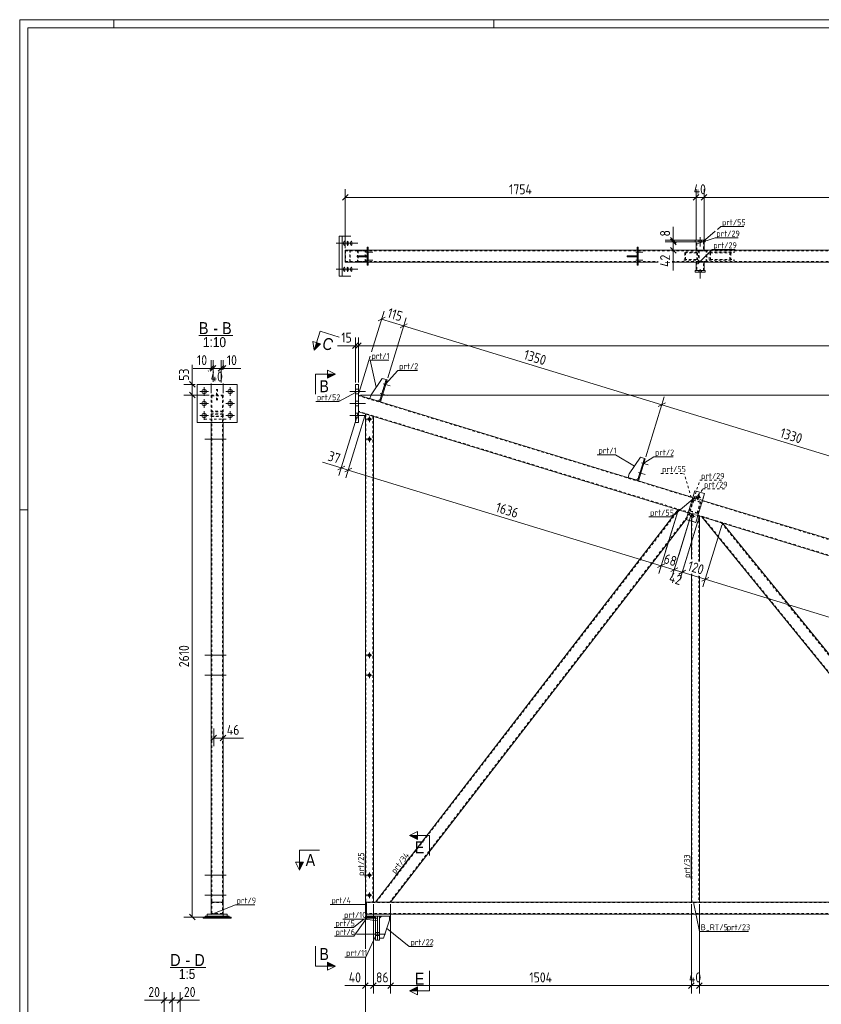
# Model space of a CAD drawing. Header units: millimetres. Extents: x 1 to 1188, y 1 to 840.
# Tile 2 of 6: x 1 to 402, y 348 to 840. Entities that reach past the tile are written whole.
import ezdxf

# ---------------------------------------------------------------- set-up
doc = ezdxf.new("R2010")
doc.units = ezdxf.units.MM
doc.header["$LTSCALE"] = 0.6
doc.linetypes.add('XKITLINE00', pattern=[0])
doc.linetypes.add('XKITLINE02', pattern=[4, 2, -2])
for name, color, linetype, lineweight in [('Bolt', 7, 'Continuous', 0), ('DrawingSheet', 5, 'Continuous', 0), ('OtherObjectType', 1, 'Continuous', 0), ('Part', 2, 'Continuous', 0), ('PartMark', 3, 'Continuous', 0), ('Section', 6, 'Continuous', 0), ('Z-DIMENSIONS', 1, 'Continuous', 0)]:
    doc.layers.add(name, color=color, linetype=linetype, lineweight=lineweight)
doc.styles.add('ARIAL', font='ARIAL.TTF')
doc.styles.add('ISOCPEUR', font='ISOCPEUR.TTF')

msp = doc.modelspace()

# ---------------------------------------------------------------- hatches: boundary and pattern name
at = {"layer": 'Section'}
for points in [[(151.39, 677.94), (148.31, 674.7), (149.48, 678.52)], [(154.84, 662.74), (158.84, 662.74), (154.84, 660.74)], [(199.84, 430.11), (195.84, 432.11), (199.84, 432.11)], [(142.97, 418.81), (140.97, 414.81), (140.97, 418.81)], [(154.84, 368.83), (158.84, 366.83), (154.84, 366.83)], [(199.84, 354.45), (195.84, 354.45), (199.84, 356.45)]]:
    msp.add_hatch(color=6, dxfattribs=at).paths.add_polyline_path(points, flags=17)

# ---------------------------------------------------------------- linework, layer by layer
at = {"layer": 'Bolt', "color": 4, "linetype": 'XKITLINE00', "lineweight": 0}
for p, q in [((163.02, 728.96), (162.95, 728.59)), ((163.26, 729.32), (163.02, 728.96)), ((163.32, 729.3), (163.26, 729.32)), ((163.5, 728.96), (163.32, 729.3)), ((163.56, 728.59), (163.5, 728.96)), ((164.77, 728.96), (164.71, 728.59)), ((165.01, 729.32), (164.77, 728.96)), ((165.07, 729.3), (165.01, 729.32)), ((165.25, 728.96), (165.07, 729.3)), ((165.31, 728.59), (165.25, 728.96)), ((166.53, 728.96), (166.46, 728.59)), ((166.77, 729.32), (166.53, 728.96)), ((166.83, 729.3), (166.77, 729.32)), ((167, 728.96), (166.83, 729.3)), ((167.07, 728.59), (167, 728.96)), ((340.51, 729.72), (340.51, 728.92)), ((340.51, 729.72), (340.51, 728.92)), ((341.21, 731.27), (341.21, 726.52)), ((341.21, 731.27), (341.21, 726.52)), ((341.91, 729.72), (341.91, 728.92)), ((341.91, 729.72), (341.91, 728.92)), ((159.19, 728.22), (166.6, 728.22)), ((160.95, 728.22), (168.36, 728.22)), ((162.7, 728.22), (170.11, 728.22)), ((162.95, 728.59), (162.94, 728.22)), ((162.94, 728.22), (162.95, 727.85)), ((162.95, 727.85), (163.02, 727.48)), ((163.02, 727.48), (163.19, 727.14)), ((163.19, 727.14), (163.26, 727.12)), ((163.26, 727.12), (163.5, 727.48)), ((163.5, 727.48), (163.56, 727.85)), ((163.58, 728.22), (163.56, 728.59)), ((163.56, 727.85), (163.58, 728.22)), ((164.71, 728.59), (164.69, 728.22)), ((164.69, 728.22), (164.71, 727.85)), ((164.71, 727.85), (164.77, 727.48)), ((164.77, 727.48), (164.95, 727.14)), ((164.95, 727.14), (165.01, 727.12)), ((165.01, 727.12), (165.25, 727.48)), ((165.25, 727.48), (165.31, 727.85)), ((165.33, 728.22), (165.31, 728.59)), ((165.31, 727.85), (165.33, 728.22)), ((166.46, 728.59), (166.44, 728.22)), ((166.44, 728.22), (166.46, 727.85)), ((166.46, 727.85), (166.53, 727.48)), ((166.53, 727.48), (166.7, 727.14)), ((166.7, 727.14), (166.77, 727.12)), ((166.77, 727.12), (167, 727.48)), ((167, 727.48), (167.07, 727.85)), ((167.09, 728.22), (167.07, 728.59)), ((167.07, 727.85), (167.09, 728.22)), ((174.04, 723.72), (177.59, 723.72)), ((174.04, 723.72), (177.59, 723.72)), ((174.79, 724.42), (175.29, 724.42)), ((174.79, 724.42), (175.29, 724.42)), ((309.04, 723.72), (312.59, 723.72)), ((309.04, 723.72), (312.59, 723.72)), ((309.79, 724.42), (310.29, 724.42)), ((309.79, 724.42), (310.29, 724.42)), ((174.04, 719.72), (177.59, 719.72)), ((174.04, 719.72), (177.59, 719.72)), ((174.79, 723.02), (175.29, 723.02)), ((174.79, 723.02), (175.29, 723.02)), ((174.79, 720.42), (175.29, 720.42)), ((174.79, 720.42), (175.29, 720.42)), ((174.79, 719.02), (175.29, 719.02)), ((174.79, 719.02), (175.29, 719.02)), ((309.04, 719.72), (312.59, 719.72)), ((309.04, 719.72), (312.59, 719.72)), ((309.79, 723.02), (310.29, 723.02)), ((309.79, 723.02), (310.29, 723.02)), ((309.79, 720.42), (310.29, 720.42)), ((309.79, 720.42), (310.29, 720.42)), ((309.79, 719.02), (310.29, 719.02)), ((309.79, 719.02), (310.29, 719.02)), ((159.19, 715.22), (166.6, 715.22)), ((160.95, 715.22), (168.36, 715.22)), ((162.7, 715.22), (170.11, 715.22)), ((162.95, 715.59), (162.94, 715.22)), ((162.94, 715.22), (162.95, 714.85)), ((163.02, 715.96), (162.95, 715.59)), ((162.95, 714.85), (163.02, 714.48)), ((163.26, 716.32), (163.02, 715.96)), ((163.02, 714.48), (163.19, 714.14)), ((163.19, 714.14), (163.26, 714.12)), ((163.32, 716.3), (163.26, 716.32)), ((163.26, 714.12), (163.5, 714.48)), ((163.5, 715.96), (163.32, 716.3)), ((163.56, 715.59), (163.5, 715.96)), ((163.5, 714.48), (163.56, 714.85)), ((163.58, 715.22), (163.56, 715.59)), ((163.56, 714.85), (163.58, 715.22)), ((164.71, 715.59), (164.69, 715.22)), ((164.69, 715.22), (164.71, 714.85)), ((164.77, 715.96), (164.71, 715.59)), ((164.71, 714.85), (164.77, 714.48)), ((165.01, 716.32), (164.77, 715.96)), ((164.77, 714.48), (164.95, 714.14)), ((164.95, 714.14), (165.01, 714.12)), ((165.07, 716.3), (165.01, 716.32)), ((165.01, 714.12), (165.25, 714.48)), ((165.25, 715.96), (165.07, 716.3)), ((165.31, 715.59), (165.25, 715.96)), ((165.25, 714.48), (165.31, 714.85)), ((165.33, 715.22), (165.31, 715.59)), ((165.31, 714.85), (165.33, 715.22)), ((166.46, 715.59), (166.44, 715.22)), ((166.44, 715.22), (166.46, 714.85)), ((166.53, 715.96), (166.46, 715.59)), ((166.46, 714.85), (166.53, 714.48)), ((166.77, 716.32), (166.53, 715.96)), ((166.53, 714.48), (166.7, 714.14)), ((166.7, 714.14), (166.77, 714.12)), ((166.83, 716.3), (166.77, 716.32)), ((166.77, 714.12), (167, 714.48)), ((167, 715.96), (166.83, 716.3)), ((167.07, 715.59), (167, 715.96)), ((167, 714.48), (167.07, 714.85)), ((167.09, 715.22), (167.07, 715.59)), ((167.07, 714.85), (167.09, 715.22)), ((340.51, 714.52), (340.51, 713.72)), ((340.51, 714.52), (340.51, 713.72)), ((341.21, 715.27), (341.21, 710.52)), ((341.21, 715.27), (341.21, 710.52)), ((341.91, 714.52), (341.91, 713.72)), ((341.91, 714.52), (341.91, 713.72)), ((93.2, 651.89), (93.2, 656.29)), ((106.2, 651.89), (106.2, 656.29)), ((168.84, 655.19), (170.34, 655.19)), ((168.84, 655.19), (170.34, 655.19)), ((182.78, 657.88), (186.17, 656.85)), ((182.78, 657.88), (186.17, 656.85)), ((183.29, 656.99), (183.77, 656.85)), ((183.29, 656.99), (183.77, 656.85)), ((183.7, 658.33), (184.18, 658.19)), ((183.7, 658.33), (184.18, 658.19)), ((95.4, 654.09), (91, 654.09)), ((93.2, 645.89), (93.2, 650.29)), ((108.4, 654.09), (104, 654.09)), ((106.2, 645.89), (106.2, 650.29)), ((166.09, 654.09), (173.84, 654.09)), ((166.09, 654.09), (173.84, 654.09)), ((168.84, 652.99), (170.34, 652.99)), ((168.84, 652.99), (170.34, 652.99)), ((181.31, 653.1), (184.71, 652.06)), ((181.31, 653.1), (184.71, 652.06)), ((181.83, 652.21), (182.31, 652.07)), ((181.83, 652.21), (182.31, 652.07)), ((182.24, 653.55), (182.71, 653.41)), ((182.24, 653.55), (182.71, 653.41)), ((95.4, 648.09), (91, 648.09)), ((108.4, 648.09), (104, 648.09)), ((166.09, 648.09), (173.84, 648.09)), ((166.09, 648.09), (173.84, 648.09)), ((168.84, 649.19), (170.34, 649.19)), ((168.84, 649.19), (170.34, 649.19)), ((168.84, 646.99), (170.34, 646.99)), ((168.84, 646.99), (170.34, 646.99)), ((95.4, 642.09), (91, 642.09)), ((93.2, 639.89), (93.2, 644.29)), ((108.4, 642.09), (104, 642.09)), ((106.2, 639.89), (106.2, 644.29)), ((166.09, 642.09), (173.84, 642.09)), ((166.09, 642.09), (173.84, 642.09)), ((168.84, 643.19), (170.34, 643.19)), ((168.84, 643.19), (170.34, 643.19)), ((168.84, 640.99), (170.34, 640.99)), ((168.84, 640.99), (170.34, 640.99)), ((174.44, 640.23), (177.24, 640.23)), ((175.84, 638.83), (175.84, 641.63)), ((104.25, 630.23), (93.5, 630.23)), ((97, 630.93), (96.7, 630.93)), ((102.7, 630.93), (102.4, 630.93)), ((174.44, 630.23), (177.24, 630.23)), ((175.84, 628.83), (175.84, 631.63)), ((97, 629.53), (96.7, 629.53)), ((102.7, 629.53), (102.4, 629.53)), ((311.88, 618.41), (315.27, 617.38)), ((311.88, 618.41), (315.27, 617.38)), ((312.39, 617.53), (312.87, 617.38)), ((312.39, 617.53), (312.87, 617.38)), ((312.8, 618.86), (313.28, 618.72)), ((312.8, 618.86), (313.28, 618.72)), ((310.42, 613.63), (313.81, 612.59)), ((310.42, 613.63), (313.81, 612.59)), ((310.93, 612.74), (311.41, 612.6)), ((310.93, 612.74), (311.41, 612.6)), ((311.34, 614.08), (311.82, 613.94)), ((311.34, 614.08), (311.82, 613.94)), ((338.97, 601.77), (339.86, 601.5)), ((338.97, 601.77), (341.64, 600.95)), ((339.9, 600.02), (340.71, 602.7)), ((339.9, 600.02), (340.17, 600.91)), ((340.71, 602.7), (340.44, 601.81)), ((341.64, 600.95), (340.75, 601.22)), ((336.04, 592.21), (336.93, 591.93)), ((336.04, 592.21), (338.72, 591.39)), ((336.97, 590.46), (337.79, 593.14)), ((336.97, 590.46), (337.24, 591.35)), ((337.79, 593.14), (337.52, 592.24)), ((338.72, 591.39), (337.83, 591.66)), ((104.25, 522.23), (93.5, 522.23)), ((97, 522.93), (96.7, 522.93)), ((102.7, 522.93), (102.4, 522.93)), ((174.44, 522.23), (177.24, 522.23)), ((175.84, 520.83), (175.84, 523.63)), ((97, 521.53), (96.7, 521.53)), ((102.7, 521.53), (102.4, 521.53)), ((104.25, 512.23), (93.5, 512.23)), ((97, 512.93), (96.7, 512.93)), ((102.7, 512.93), (102.4, 512.93)), ((174.44, 512.23), (177.24, 512.23)), ((175.84, 510.83), (175.84, 513.63)), ((97, 511.53), (96.7, 511.53)), ((102.7, 511.53), (102.4, 511.53)), ((175.84, 410.83), (175.84, 413.63)), ((104.25, 412.23), (93.5, 412.23)), ((97, 412.93), (96.7, 412.93)), ((97, 411.53), (96.7, 411.53)), ((102.7, 412.93), (102.4, 412.93)), ((102.7, 411.53), (102.4, 411.53)), ((174.44, 412.23), (177.24, 412.23)), ((104.25, 402.23), (93.5, 402.23)), ((97, 402.93), (96.7, 402.93)), ((97, 401.53), (96.7, 401.53)), ((102.7, 402.93), (102.4, 402.93)), ((102.7, 401.53), (102.4, 401.53)), ((174.44, 402.23), (177.24, 402.23)), ((175.84, 400.83), (175.84, 403.63)), ((169.34, 382.81), (183.84, 382.81)), ((169.34, 382.81), (183.84, 382.81)), ((178.84, 383.61), (179.84, 383.61)), ((178.84, 383.61), (179.84, 383.61)), ((178.84, 382.01), (179.84, 382.01)), ((178.84, 382.01), (179.84, 382.01)), ((179.84, 383.61), (180.84, 383.61)), ((179.84, 383.61), (180.84, 383.61)), ((179.84, 382.01), (180.84, 382.01)), ((179.84, 382.01), (180.84, 382.01))]:
    msp.add_line(p, q, dxfattribs=at)
at = {"layer": 'Bolt', "color": 4, "linetype": 'XKITLINE02', "lineweight": 0}
for p, q in [((104.25, 640.23), (93.5, 640.23)), ((97, 640.93), (96.7, 640.93)), ((102.7, 640.93), (102.4, 640.93)), ((97, 639.53), (96.7, 639.53)), ((102.7, 639.53), (102.4, 639.53))]:
    msp.add_line(p, q, dxfattribs=at)
at = {"layer": 'Bolt', "color": 4, "linetype": 'XKITLINE00', "lineweight": 0}
for centre, radius in [((93.2, 654.09), 1.1), ((106.2, 654.09), 1.1), ((93.2, 648.09), 1.1), ((106.2, 648.09), 1.1), ((93.2, 642.09), 1.1), ((106.2, 642.09), 1.1), ((175.84, 640.23), 0.7), ((175.84, 630.23), 0.7), ((340.3, 601.36), 0.7), ((337.38, 591.8), 0.7), ((175.84, 522.23), 0.7), ((175.84, 512.23), 0.7), ((175.84, 412.23), 0.7), ((175.84, 402.23), 0.7)]:
    msp.add_circle(centre, radius, dxfattribs=at)
at = {"layer": 'DrawingSheet', "color": 2, "linetype": 'XKITLINE00', "lineweight": 0}
for p, q in [((1188, 840), (1, 840)), ((1, 840), (1, 1)), ((48, 836), (48, 840)), ((238, 836), (238, 840)), ((5, 595), (1, 595))]:
    msp.add_line(p, q, dxfattribs=at)
at = {"layer": 'DrawingSheet', "color": 3, "linetype": 'XKITLINE00', "lineweight": 0}
for p, q in [((1184, 836), (5, 836)), ((5, 836), (5, 5))]:
    msp.add_line(p, q, dxfattribs=at)
at = {"layer": 'OtherObjectType', "color": 6, "linetype": 'XKITLINE00', "lineweight": 0}
for p, q in [((90.63, 682.02), (107.57, 682.02)), ((76.29, 366.07), (94.11, 366.07))]:
    msp.add_line(p, q, dxfattribs=at)
at = {"layer": 'Part', "color": 2, "linetype": 'XKITLINE00', "lineweight": 0}
for p, q in [((160.8, 711.72), (160.8, 731.72)), ((160.8, 731.72), (166.63, 731.72)), ((162.23, 711.72), (162.23, 731.72)), ((338.71, 729.72), (338.71, 728.92)), ((343.71, 729.72), (338.71, 729.72)), ((338.71, 728.92), (343.71, 728.92)), ((339.21, 728.92), (339.21, 724.72)), ((343.21, 728.92), (343.21, 724.72)), ((343.71, 728.92), (343.71, 729.72)), ((163.79, 724.72), (174.79, 724.72)), ((163.79, 718.72), (163.79, 724.72)), ((175.29, 726.22), (174.79, 726.22)), ((174.79, 726.22), (174.79, 717.22)), ((175.29, 717.22), (175.29, 726.22)), ((175.29, 724.72), (309.79, 724.72)), ((310.29, 726.22), (309.79, 726.22)), ((309.79, 726.22), (309.79, 717.22)), ((310.29, 717.22), (310.29, 726.22)), ((310.29, 724.72), (442.79, 724.72)), ((169.79, 721.97), (169.79, 721.97)), ((169.79, 721.97), (174.79, 721.97)), ((169.79, 721.47), (169.79, 721.97)), ((169.79, 721.47), (169.79, 721.47)), ((169.79, 721.47), (174.79, 721.47)), ((172.79, 721.47), (172.79, 721.97)), ((174.79, 721.97), (174.79, 721.47)), ((304.79, 721.97), (304.79, 721.97)), ((304.79, 721.97), (309.79, 721.97)), ((304.79, 721.47), (304.79, 721.97)), ((304.79, 721.47), (304.79, 721.47)), ((304.79, 721.47), (309.79, 721.47)), ((307.79, 721.47), (307.79, 721.97)), ((309.79, 721.97), (309.79, 721.47)), ((163.79, 718.72), (174.79, 718.72)), ((174.79, 717.22), (175.29, 717.22)), ((175.29, 718.72), (309.79, 718.72)), ((309.79, 717.22), (310.29, 717.22)), ((310.29, 718.72), (320.21, 718.72)), ((327.21, 718.72), (442.79, 718.72)), ((338.71, 714.52), (338.71, 713.72)), ((343.71, 714.52), (338.71, 714.52)), ((339.21, 718.72), (339.21, 714.52)), ((343.21, 718.72), (343.21, 714.52)), ((343.71, 713.72), (343.71, 714.52)), ((166.63, 711.72), (160.8, 711.72)), ((338.71, 713.72), (343.71, 713.72)), ((176.67, 652.44), (182.31, 660.65)), ((184.23, 660.07), (180.87, 649.07)), ((184.71, 659.92), (181.34, 648.92)), ((182.31, 660.65), (184.23, 660.07)), ((184.71, 659.92), (184.23, 660.07)), ((89.7, 638.59), (89.7, 657.59)), ((89.7, 657.59), (109.7, 657.59)), ((109.7, 657.59), (109.7, 638.59)), ((170.34, 657.59), (168.84, 657.59)), ((168.84, 657.59), (168.84, 638.59)), ((170.34, 638.59), (170.34, 657.59)), ((337.62, 601.13), (170.34, 652.28)), ((176.08, 650.53), (176.67, 652.44)), ((179.91, 649.36), (176.08, 650.53)), ((181.16, 650.02), (179.91, 649.36)), ((181.34, 648.92), (180.87, 649.07)), ((335.28, 593.48), (170.34, 643.91)), ((173.84, 642.84), (177.84, 641.62)), ((173.84, 642.84), (173.84, 398.81)), ((177.84, 641.62), (177.84, 398.81)), ((109.7, 638.59), (89.7, 638.59)), ((96.7, 398.81), (96.7, 638.59)), ((102.7, 638.59), (102.7, 398.81)), ((168.84, 638.59), (170.34, 638.59)), ((305.77, 612.97), (311.42, 621.18)), ((313.33, 620.6), (309.97, 609.6)), ((313.81, 620.45), (310.44, 609.45)), ((311.42, 621.18), (313.33, 620.6)), ((313.81, 620.45), (313.33, 620.6)), ((305.77, 612.97), (305.18, 611.06)), ((309.01, 609.89), (305.18, 611.06)), ((310.26, 610.55), (309.01, 609.89)), ((310.44, 609.45), (309.97, 609.6)), ((334.26, 590.14), (338.65, 604.48)), ((338.65, 604.48), (343.43, 603.02)), ((343.43, 603.02), (339.04, 588.67)), ((677.62, 497.19), (342.4, 599.67)), ((178.87, 398.81), (330.3, 595.01)), ((340.84, 591.78), (340.06, 592.02)), ((675.28, 489.54), (340.06, 592.02)), ((340.84, 569.06), (340.84, 591.78)), ((498.54, 398.81), (342.05, 591.42)), ((334.35, 590.44), (186.45, 398.81)), ((339.04, 588.67), (334.26, 590.14)), ((336.84, 589.35), (336.84, 570.29)), ((506.27, 398.81), (352.33, 588.27)), ((336.84, 562.97), (336.84, 398.81)), ((340.84, 398.81), (340.84, 561.74)), ((96.7, 398.81), (102.7, 398.81)), ((96.7, 392.81), (96.7, 398.81)), ((96.7, 398.81), (102.7, 398.81)), ((102.7, 398.81), (102.7, 392.81)), ((177.84, 398.81), (173.84, 398.81)), ((173.84, 398.81), (174.34, 398.81)), ((173.84, 398.81), (173.84, 392.81)), ((972.03, 398.81), (174.34, 398.81)), ((174.34, 398.81), (174.34, 392.81)), ((174.34, 398.81), (174.34, 392.81)), ((336.84, 398.81), (340.84, 398.81)), ((106.7, 391.31), (92.7, 391.31)), ((92.7, 391.31), (92.7, 390.81)), ((92.7, 390.81), (106.7, 390.81)), ((93.7, 391.31), (93.7, 391.81)), ((93.7, 391.81), (105.7, 391.81)), ((105.7, 391.31), (93.7, 391.31)), ((94.7, 392.81), (94.7, 391.81)), ((94.7, 392.81), (96.7, 392.81)), ((102.7, 392.81), (96.7, 392.81)), ((104.7, 392.81), (102.7, 392.81)), ((104.7, 391.81), (104.7, 392.81)), ((105.7, 391.81), (105.7, 391.31)), ((106.7, 390.81), (106.7, 391.31)), ((173.84, 392.81), (174.34, 392.81)), ((173.84, 391.31), (173.84, 391.81)), ((173.84, 391.81), (178.34, 391.81)), ((173.84, 391.31), (173.84, 390.81)), ((178.84, 391.31), (173.84, 391.31)), ((173.84, 390.81), (178.84, 390.81)), ((174.34, 391.81), (174.34, 392.81)), ((186.34, 392.81), (174.34, 392.81)), ((178.34, 391.81), (178.34, 391.31)), ((179.84, 391.81), (178.34, 391.81)), ((178.84, 390.81), (178.84, 391.31)), ((178.84, 379.81), (178.84, 390.81)), ((178.84, 390.81), (179.84, 390.81)), ((179.84, 379.81), (179.84, 391.81)), ((179.84, 391.81), (180.84, 391.81)), ((179.84, 390.81), (179.84, 379.81)), ((186.34, 391.81), (180.84, 391.81)), ((180.84, 390.81), (181.84, 391.81)), ((180.84, 391.81), (180.84, 379.81)), ((185.84, 389.81), (182.84, 380.81)), ((185.84, 391.81), (185.84, 389.81)), ((897.05, 392.81), (186.34, 392.81)), ((186.34, 392.81), (186.34, 391.81)), ((179.84, 379.81), (178.84, 379.81)), ((180.84, 379.81), (179.84, 379.81)), ((182.84, 380.81), (180.84, 380.81))]:
    msp.add_line(p, q, dxfattribs=at)
at = {"layer": 'Part', "color": 7, "linetype": 'XKITLINE02', "lineweight": 0}
for p, q in [((339.21, 728.92), (343.21, 728.92)), ((339.51, 724.72), (339.51, 728.92)), ((342.91, 728.92), (342.91, 724.72)), ((163.88, 724.42), (1037.2, 724.42)), ((163.88, 724.42), (163.88, 719.02)), ((166.14, 719.02), (166.14, 724.42)), ((166.23, 718.72), (166.23, 724.72)), ((174.48, 724.72), (169.89, 724.72)), ((169.89, 724.72), (169.89, 718.72)), ((170.21, 724.42), (174.16, 724.42)), ((170.21, 724.42), (170.21, 719.02)), ((173.76, 719.02), (173.76, 724.42)), ((174.08, 718.72), (174.08, 724.72)), ((174.79, 724.72), (175.29, 724.72)), ((309.79, 724.72), (310.29, 724.72)), ((339.91, 723.72), (333, 723.72)), ((333.5, 719.72), (333.5, 723.72)), ((339.21, 724.72), (343.21, 724.72)), ((339.91, 719.72), (339.91, 723.72)), ((344.93, 724.72), (340.34, 724.72)), ((340.34, 724.72), (340.34, 718.72)), ((340.66, 724.42), (344.61, 724.42)), ((340.66, 724.42), (340.66, 719.02)), ((344.21, 719.02), (344.21, 724.42)), ((344.53, 718.72), (344.53, 724.72)), ((345.78, 723.72), (358.49, 723.72)), ((345.78, 723.72), (345.78, 719.72)), ((356.54, 719.72), (356.54, 723.72)), ((163.88, 719.02), (320.21, 719.02)), ((169.79, 721.97), (169.79, 721.47)), ((170.21, 719.02), (174.16, 719.02)), ((173.79, 721.47), (173.79, 721.97)), ((304.79, 721.97), (304.79, 721.47)), ((308.79, 721.47), (308.79, 721.97)), ((327.21, 719.02), (995.75, 719.02)), ((333, 719.72), (339.91, 719.72)), ((333.32, 723.42), (339.59, 723.42)), ((333.32, 720.02), (339.59, 720.02)), ((333.82, 720.02), (333.82, 723.42)), ((339.59, 723.42), (339.59, 720.02)), ((340.66, 719.02), (344.61, 719.02)), ((345.78, 719.72), (358.49, 719.72)), ((346.32, 723.42), (357.95, 723.42)), ((346.32, 723.42), (346.32, 720.02)), ((346.32, 720.02), (357.95, 720.02)), ((356, 720.02), (356, 723.42)), ((169.89, 718.72), (174.48, 718.72)), ((174.79, 718.72), (175.29, 718.72)), ((309.79, 718.72), (310.29, 718.72)), ((339.21, 718.72), (343.21, 718.72)), ((339.21, 714.52), (343.21, 714.52)), ((339.51, 718.72), (339.51, 714.52)), ((340.34, 718.72), (344.93, 718.72)), ((342.91, 714.52), (342.91, 718.72)), ((184.23, 660.07), (181.16, 650.02)), ((99.45, 649.75), (99.45, 655.29)), ((99.95, 655.29), (99.95, 649.75)), ((96.7, 652.28), (96.7, 641.38)), ((96.7, 652.28), (102.7, 652.28)), ((97, 651.96), (97, 641.69)), ((97, 651.96), (102.4, 651.96)), ((99.45, 652.44), (99.95, 652.44)), ((99.45, 650.53), (99.95, 650.53)), ((102.4, 651.96), (102.4, 641.69)), ((102.7, 652.28), (102.7, 641.38)), ((170.34, 652.28), (170.34, 643.91)), ((1004.34, 396.98), (170.34, 651.96)), ((96.7, 643.91), (102.7, 643.91)), ((96.7, 642.84), (96.7, 638.59)), ((96.7, 642.84), (102.7, 642.84)), ((96.7, 641.62), (102.7, 641.62)), ((102.4, 644.22), (97, 644.22)), ((97, 642.75), (97, 398.81)), ((102.4, 642.75), (97, 642.75)), ((97, 641.71), (102.4, 641.71)), ((102.4, 398.81), (102.4, 642.75)), ((102.7, 642.84), (102.7, 638.59)), ((992.69, 392.81), (170.34, 644.22)), ((174.14, 642.75), (174.14, 398.81)), ((177.54, 641.71), (177.54, 398.81)), ((310.26, 610.55), (313.33, 620.6)), ((334.26, 590.14), (338.65, 604.48)), ((342.4, 599.67), (337.62, 601.13)), ((338.65, 604.48), (343.43, 603.02)), ((339.04, 588.67), (343.43, 603.02)), ((336.05, 594.29), (337.81, 600.03)), ((336.05, 594.29), (337.81, 600.03)), ((338.01, 599.66), (336.43, 594.49)), ((338.01, 599.66), (336.43, 594.49)), ((337.81, 600.03), (341.63, 598.86)), ((337.81, 600.03), (341.63, 598.86)), ((341.26, 598.66), (338.01, 599.66)), ((341.26, 598.66), (338.01, 599.66)), ((339.68, 593.5), (341.26, 598.66)), ((339.68, 593.5), (341.26, 598.66)), ((341.63, 598.86), (339.88, 593.12)), ((341.63, 598.86), (339.88, 593.12)), ((179.25, 398.81), (330.6, 594.91)), ((336.12, 593.23), (186.07, 398.81)), ((330.3, 595.01), (336.43, 593.13)), ((336.43, 593.13), (334.35, 590.44)), ((340.06, 592.02), (335.28, 593.48)), ((339.88, 593.12), (336.05, 594.29)), ((339.88, 593.12), (336.05, 594.29)), ((336.43, 594.49), (339.68, 593.5)), ((336.43, 594.49), (339.68, 593.5)), ((336.84, 593.01), (336.84, 589.35)), ((340.06, 592.02), (336.84, 593.01)), ((337.14, 592.92), (337.14, 570.2)), ((340.54, 591.88), (340.54, 569.16)), ((352.33, 588.27), (342.05, 591.42)), ((498.93, 398.81), (342.56, 591.26)), ((334.26, 590.14), (339.04, 588.67)), ((351.82, 588.43), (505.88, 398.81)), ((337.14, 562.88), (337.14, 398.81)), ((340.54, 561.84), (340.54, 398.81)), ((102.7, 398.81), (96.7, 398.81)), ((96.7, 398.81), (96.7, 392.81)), ((102.7, 392.81), (102.7, 398.81)), ((186.45, 398.81), (178.87, 398.81)), ((97, 393.11), (97, 398.51)), ((97, 398.51), (102.4, 398.51)), ((102.4, 398.51), (102.4, 393.11)), ((973.02, 398.51), (174.34, 398.51)), ((94.7, 391.81), (104.7, 391.81)), ((102.7, 392.81), (96.7, 392.81)), ((96.7, 392.81), (102.7, 392.81)), ((102.4, 393.11), (97, 393.11)), ((178.34, 391.31), (173.84, 391.31)), ((897.15, 393.11), (174.34, 393.11)), ((186.34, 392.81), (174.34, 392.81)), ((178.34, 391.81), (174.34, 391.81)), ((180.84, 391.81), (179.84, 391.81)), ((180.84, 380.81), (180.84, 390.81)), ((181.84, 391.81), (185.84, 391.81))]:
    msp.add_line(p, q, dxfattribs=at)
at = {"layer": 'PartMark', "color": 7, "linetype": 'XKITLINE00', "lineweight": 0}
for p, q in [((342.68, 729.11), (348.7, 734.18)), ((349.85, 735.15), (351.53, 736.56)), ((351.53, 736.56), (363.04, 736.56)), ((340.04, 728.05), (348.7, 730.95)), ((348.7, 730.95), (360.21, 730.95)), ((340.04, 717.85), (347.2, 725.08)), ((347.2, 725.08), (358.71, 725.08)), ((176.31, 669.77), (185.51, 669.77)), ((179.31, 656.18), (176.31, 669.77)), ((183.9, 657.77), (190.12, 664.6)), ((190.12, 664.6), (199.83, 664.6)), ((169.17, 653.76), (160.51, 649.08)), ((149, 649.08), (160.51, 649.08)), ((289.77, 622.48), (298.97, 622.48)), ((308.41, 616.71), (298.97, 622.48)), ((313, 618.3), (318.05, 621.48)), ((318.05, 621.48), (327.76, 621.48)), ((338.81, 601.27), (327.15, 591.39)), ((315.64, 591.39), (327.15, 591.39)), ((173.74, 411.31), (173.74, 422.82)), ((188.87, 411.93), (196.06, 421.25)), ((336.74, 410.31), (336.74, 421.82)), ((96.72, 392.58), (108.85, 397.48)), ((108.85, 397.48), (118.56, 397.48)), ((156.28, 397.55), (166.24, 397.55)), ((173.97, 397.58), (166.24, 397.55)), ((337.84, 398.76), (340.94, 384.1)), ((162.63, 390.29), (167.92, 390.29)), ((167.92, 390.29), (173.63, 390.29)), ((173.04, 390.29), (167.92, 386.09)), ((174.86, 391.19), (168.06, 381.73)), ((174.76, 391.69), (173.63, 390.77)), ((180.1, 389.35), (173.63, 390.29)), ((158.22, 386.09), (167.92, 386.09)), ((184.41, 385.74), (195.81, 376.61)), ((340.94, 384.1), (365.47, 384.1)), ((158.35, 381.73), (168.06, 381.73)), ((179.07, 382.04), (174.07, 371.28)), ((195.81, 376.61), (207.32, 376.61)), ((163.59, 371.28), (174.07, 371.28))]:
    msp.add_line(p, q, dxfattribs=at)
at = {"layer": 'PartMark', "color": 7, "linetype": 'XKITLINE02', "lineweight": 0}
for p, q in [((321.62, 613.17), (333.14, 613.17)), ((337.54, 598.84), (333.14, 613.17)), ((337.44, 598.32), (341.06, 609.74)), ((341.06, 609.74), (352.58, 609.74)), ((337.44, 598.32), (342.56, 605.41)), ((342.56, 605.41), (354.08, 605.41))]:
    msp.add_line(p, q, dxfattribs=at)
at = {"layer": 'Section', "color": 6, "linetype": 'XKITLINE00', "lineweight": 0}
for p, q in [((151.23, 684.26), (148.31, 674.7)), ((151.23, 684.26), (160.8, 681.34)), ((148.31, 674.7), (147.57, 679.11)), ((151.39, 677.94), (147.57, 679.11)), ((148.31, 674.7), (151.39, 677.94)), ((154.84, 660.74), (154.84, 664.74)), ((154.84, 664.74), (158.84, 662.74)), ((148.84, 662.74), (148.84, 652.74)), ((148.84, 662.74), (158.84, 662.74)), ((158.84, 662.74), (154.84, 660.74)), ((195.84, 432.11), (199.84, 434.11)), ((199.84, 430.11), (199.84, 434.11)), ((195.84, 432.11), (199.84, 430.11)), ((205.84, 432.11), (195.84, 432.11)), ((205.84, 432.11), (205.84, 422.11)), ((140.97, 424.81), (150.97, 424.81)), ((140.97, 424.81), (140.97, 414.81)), ((140.97, 414.81), (138.97, 418.81)), ((142.97, 418.81), (138.97, 418.81)), ((140.97, 414.81), (142.97, 418.81)), ((148.84, 366.83), (148.84, 376.83)), ((148.84, 366.83), (158.84, 366.83)), ((158.84, 366.83), (154.84, 368.83)), ((154.84, 368.83), (154.84, 364.83)), ((158.84, 366.83), (154.84, 364.83)), ((205.84, 354.45), (205.84, 364.45)), ((195.84, 354.45), (199.84, 356.45)), ((199.84, 356.45), (199.84, 352.45)), ((199.84, 352.45), (195.84, 354.45)), ((205.84, 354.45), (195.84, 354.45))]:
    msp.add_line(p, q, dxfattribs=at)
at = {"layer": 'Z-DIMENSIONS', "color": 7, "linetype": 'XKITLINE00', "lineweight": 0}
for p, q in [((163.79, 725.72), (163.79, 755.21)), ((339.21, 729.92), (339.21, 755.21)), ((343.21, 729.92), (343.21, 755.21)), ((165.2, 752.52), (162.37, 749.69)), ((163.79, 751.11), (339.21, 751.11)), ((340.63, 752.52), (337.8, 749.69)), ((339.81, 751.71), (337.8, 749.69)), ((339.21, 729.92), (339.21, 751.71)), ((339.21, 751.11), (343.21, 751.11)), ((344.63, 752.52), (341.8, 749.69)), ((343.81, 751.71), (341.8, 749.69)), ((343.21, 729.92), (343.21, 751.71)), ((343.21, 751.11), (694.75, 751.11)), ((327.81, 729.72), (327.81, 736.47)), ((327.81, 729.72), (327.81, 736.47)), ((342.71, 729.72), (323.71, 729.72)), ((342.71, 728.92), (323.71, 728.92)), ((342.71, 728.92), (323.71, 728.92)), ((326.4, 731.13), (329.22, 728.3)), ((326.4, 730.33), (329.22, 727.5)), ((326.4, 730.33), (329.22, 727.5)), ((327.81, 728.92), (327.81, 729.72)), ((327.81, 724.72), (327.81, 728.92)), ((338.21, 724.72), (323.71, 724.72)), ((326.4, 726.13), (329.22, 723.3)), ((327.81, 724.72), (327.81, 714.52)), ((327.81, 724.72), (327.81, 714.52)), ((176.97, 673.97), (183.17, 694.23)), ((183.74, 691.25), (180.2, 689.37)), ((181.97, 690.31), (192.97, 686.94)), ((185, 660.88), (194.17, 690.86)), ((185, 660.88), (194.17, 690.86)), ((194.73, 687.88), (191.2, 686)), ((194.73, 687.88), (191.2, 686)), ((192.97, 686.94), (322.07, 647.47)), ((168.84, 658.59), (168.84, 681.06)), ((170.34, 658.59), (170.34, 681.06)), ((170.34, 658.59), (170.34, 681.06)), ((168.84, 676.96), (159.94, 676.96)), ((168.84, 676.96), (159.94, 676.96)), ((170.26, 678.38), (167.43, 675.55)), ((168.84, 676.96), (170.34, 676.96)), ((171.76, 678.38), (168.93, 675.55)), ((171.76, 678.38), (168.93, 675.55)), ((170.34, 676.96), (1004.84, 676.96)), ((96.7, 665.07), (96.7, 669.77)), ((97.7, 665.07), (97.7, 669.77)), ((97.7, 658.97), (97.7, 669.67)), ((101.7, 665.07), (101.7, 669.77)), ((101.7, 658.56), (101.7, 669.67)), ((102.7, 665.07), (102.7, 669.77)), ((170.64, 653.23), (176.31, 671.81)), ((87.24, 657.59), (87.24, 667.36)), ((87.24, 657.59), (87.24, 667.36)), ((96.7, 665.67), (87.79, 665.67)), ((96.7, 665.67), (87.79, 665.67)), ((98.11, 667.09), (96.1, 665.07)), ((99.11, 667.09), (96.28, 664.26)), ((96.7, 665.67), (97.7, 665.67)), ((99.11, 667.09), (97.1, 665.07)), ((97.7, 665.67), (101.7, 665.67)), ((103.11, 667.09), (100.28, 664.26)), ((103.11, 667.09), (101.1, 665.07)), ((101.7, 665.67), (102.7, 665.67)), ((104.11, 667.09), (102.1, 665.07)), ((102.7, 665.67), (111.6, 665.67)), ((102.7, 665.67), (111.6, 665.67)), ((95.47, 664.45), (95.28, 664.26)), ((88.7, 657.59), (83.14, 657.59)), ((85.83, 659.01), (88.66, 656.18)), ((87.24, 652.28), (87.24, 657.59)), ((96.7, 653.28), (96.7, 658.07)), ((102.7, 653.28), (102.7, 658.07)), ((95.7, 652.28), (83.14, 652.28)), ((95.7, 652.28), (83.14, 652.28)), ((85.83, 653.69), (88.66, 650.86)), ((85.83, 653.69), (88.66, 650.86)), ((87.24, 391.31), (87.24, 652.28)), ((171.34, 652.28), (1056.75, 652.28)), ((314.1, 621.41), (323.27, 651.39)), ((314.1, 621.41), (323.27, 651.39)), ((323.84, 648.41), (320.3, 646.53)), ((323.84, 648.41), (320.3, 646.53)), ((322.07, 647.47), (449.26, 608.59)), ((170.05, 642.95), (160.6, 612.04)), ((173.55, 641.88), (164.1, 610.97)), ((173.55, 641.88), (164.1, 610.97)), ((161.77, 615.87), (152.43, 618.72)), ((161.77, 615.87), (152.43, 618.72)), ((163.53, 616.8), (160, 614.93)), ((161.77, 615.87), (165.27, 614.8)), ((167.03, 615.73), (163.5, 613.86)), ((167.03, 615.73), (163.5, 613.86)), ((165.27, 614.8), (321.72, 566.96)), ((330.01, 594.05), (320.55, 563.14)), ((330.01, 594.05), (323.95, 574.23)), ((336.55, 592.05), (328.09, 564.39)), ((336.55, 592.05), (330.49, 572.23)), ((340.55, 590.83), (331.07, 559.82)), ((340.55, 590.83), (332.09, 563.16)), ((352.04, 587.31), (342.59, 556.4)), ((352.04, 587.31), (342.59, 556.4)), ((323.49, 567.9), (319.96, 566.02)), ((322.47, 567.36), (319.96, 566.02)), ((321.9, 567.54), (320.55, 563.14)), ((321.72, 566.96), (328.27, 564.96)), ((330.03, 565.9), (326.5, 564.02)), ((328.44, 565.53), (327.07, 561.04)), ((330.03, 565.9), (327.52, 564.56)), ((328.27, 564.96), (332.27, 563.74)), ((333.42, 564.35), (330.5, 562.8)), ((334.03, 564.68), (331.52, 563.34)), ((332.27, 563.74), (343.76, 560.23)), ((345.52, 561.16), (341.99, 559.29)), ((345.52, 561.16), (341.99, 559.29)), ((343.76, 560.23), (498.27, 512.99)), ((98.05, 485.54), (98.05, 476.81)), ((102.7, 391.81), (102.7, 484.91)), ((99.47, 482.23), (96.64, 479.4)), ((98.05, 480.81), (102.7, 480.81)), ((104.11, 482.23), (101.28, 479.4)), ((102.7, 480.81), (112.89, 480.81)), ((102.7, 480.81), (112.89, 480.81)), ((177.84, 397.81), (177.84, 353.01)), ((177.84, 397.81), (177.84, 353.01)), ((186.45, 397.81), (186.45, 353.01)), ((186.45, 397.81), (186.45, 353.01)), ((336.84, 397.81), (336.84, 364.61)), ((336.84, 397.81), (336.84, 353.01)), ((340.84, 397.81), (340.84, 353.01)), ((340.84, 397.81), (340.84, 364.61)), ((92.7, 391.31), (83.14, 391.31)), ((85.83, 392.72), (88.66, 389.9)), ((173.84, 391.81), (173.84, 375.48)), ((173.84, 391.81), (173.84, 375.48)), ((173.84, 371.28), (173.84, 353.01)), ((173.84, 371.28), (173.84, 342.21)), ((173.84, 357.01), (163.65, 357.01)), ((173.84, 357.01), (163.65, 357.01)), ((175.26, 358.42), (172.43, 355.59)), ((173.84, 357.01), (177.84, 357.01)), ((179.26, 358.42), (176.43, 355.59)), ((178.44, 357.61), (176.43, 355.59)), ((177.84, 357.01), (186.45, 357.01)), ((187.86, 358.42), (185.03, 355.59)), ((187.86, 358.42), (185.03, 355.59)), ((186.45, 357.01), (336.84, 357.01)), ((338.26, 358.42), (335.43, 355.59)), ((337.44, 357.61), (335.43, 355.59)), ((336.84, 357.61), (336.84, 353.01)), ((336.84, 357.01), (340.84, 357.01)), ((342.26, 358.42), (339.43, 355.59)), ((341.44, 357.61), (339.43, 355.59)), ((340.84, 357.61), (340.84, 353.01)), ((340.84, 357.01), (498.54, 357.01)), ((73.22, 349.72), (63.45, 349.72)), ((73.22, 349.72), (63.45, 349.72)), ((74.63, 351.14), (71.8, 348.31)), ((73.22, 333.56), (73.22, 353.82)), ((73.22, 349.72), (77.22, 349.72)), ((78.63, 351.14), (75.8, 348.31)), ((78.63, 351.14), (75.8, 348.31)), ((77.22, 315.57), (77.22, 353.82)), ((77.22, 315.57), (77.22, 353.82)), ((77.22, 349.72), (81.22, 349.72)), ((82.63, 351.14), (79.8, 348.31)), ((81.22, 333.56), (81.22, 353.82)), ((81.22, 349.72), (90.98, 349.72)), ((81.22, 349.72), (90.98, 349.72))]:
    msp.add_line(p, q, dxfattribs=at)
at = {"layer": 'Z-DIMENSIONS', "color": 3}
for p in [(163.79, 751.11), (339.21, 751.11), (339.21, 751.11), (343.21, 751.11), (343.21, 751.11), (327.81, 729.72), (327.81, 728.92), (327.81, 728.92), (327.81, 724.72), (181.97, 690.31), (192.97, 686.94), (192.97, 686.94), (168.84, 676.96), (170.34, 676.96), (170.34, 676.96), (96.7, 665.67), (97.7, 665.67), (97.7, 665.67), (101.7, 665.67), (101.7, 665.67), (102.7, 665.67), (87.24, 657.59), (87.24, 652.28), (87.24, 652.28), (322.07, 647.47), (322.07, 647.47), (161.77, 615.87), (165.27, 614.8), (165.27, 614.8), (321.72, 566.96), (321.72, 566.96), (328.27, 564.96), (328.27, 564.96), (332.27, 563.74), (332.27, 563.74), (343.76, 560.23), (343.76, 560.23), (98.05, 480.81), (102.7, 480.81), (87.24, 391.31), (173.84, 357.01), (177.84, 357.01), (177.84, 357.01), (186.45, 357.01), (186.45, 357.01), (336.84, 357.01), (336.84, 357.01), (340.84, 357.01), (340.84, 357.01), (73.22, 349.72), (77.22, 349.72), (77.22, 349.72), (81.22, 349.72)]:
    msp.add_point(p, dxfattribs=at)

# ---------------------------------------------------------------- texts
at = {"layer": 'OtherObjectType', "color": 6, "style": 'ARIAL', "width": 0.85}
for s, height, p in [('B', 6, (90.63, 682.77)), ('-', 6, (97.77, 682.77)), ('B', 6, (102.23, 682.77)), ('1:10', 5, (92.61, 676.27)), ('D', 6, (76.29, 366.82)), ('-', 6, (83.87, 366.82)), ('D', 6, (88.34, 366.82)), ('1:5', 5, (80.57, 360.32))]:
    msp.add_text(s, height=height, dxfattribs=at).set_placement(p)
at = {"layer": 'PartMark', "color": 3, "style": 'ISOCPEUR', "width": 0.85}
for s, p in [('prt/55', (352.13, 737.16)), ('prt/29', (349.3, 731.55)), ('prt/29', (347.8, 725.68)), ('prt/1', (176.91, 670.37)), ('prt/2', (190.72, 665.2)), ('prt/52', (149.6, 649.68)), ('prt/1', (290.37, 623.08)), ('prt/2', (318.65, 622.08)), ('prt/55', (322.22, 613.77)), ('prt/29', (341.66, 610.34)), ('prt/29', (343.16, 606.01)), ('prt/55', (316.24, 591.99)), ('prt/9', (109.45, 398.08)), ('prt/4', (156.88, 398.15)), ('prt/10', (163.23, 390.89)), ('prt/5', (158.82, 386.69)), ('prt/6', (158.95, 382.33)), ('prt/23', (354.56, 384.7)), ('prt/22', (196.41, 377.21)), ('prt/11', (164.19, 371.88))]:
    msp.add_text(s, height=3, dxfattribs=at).set_placement(p)
for s, rotation, p in [('prt/25', 90.0002, (173.14, 411.91)), ('prt/34', 52.3397, (188.76, 412.77)), ('prt/33', 90.0002, (336.14, 410.91))]:
    msp.add_text(s, height=3, rotation=rotation, dxfattribs=at).set_placement(p)
at = {"layer": 'PartMark', "color": 1, "style": 'ISOCPEUR', "width": 0.85}
msp.add_text('B_RT/5', height=3, dxfattribs=at).set_placement((341.54, 384.7))
at = {"layer": 'Section', "color": 6, "style": 'ARIAL', "width": 0.85}
msp.add_text('C', height=6, rotation=-16.9997, dxfattribs=at).set_placement((151.76, 675.73))
for s, p in [('B', (150.84, 653.74)), ('E', (198.51, 423.11)), ('A', (143.97, 416.81)), ('B', (150.84, 369.83)), ('E', (198.51, 357.45))]:
    msp.add_text(s, height=6, dxfattribs=at).set_placement(p)
at = {"layer": 'Z-DIMENSIONS', "color": 3, "style": 'ISOCPEUR', "width": 0.85}
for s, p in [('1754', (245.7, 752.71)), ('40', (337.99, 752.71)), ('15', (161.81, 678.56)), ('10', (89.66, 667.27)), ('10', (104.57, 667.27)), ('40', (96.47, 659.07)), ('46', (104.57, 482.41)), ('40', (165.52, 358.61)), ('86', (179.14, 358.61)), ('1504', (255.84, 358.61)), ('40', (335.62, 358.61)), ('20', (65.32, 351.32)), ('20', (83.09, 351.32))]:
    msp.add_text(s, height=5, dxfattribs=at).set_placement(p)
for s, rotation, p in [('8', 90.0002, (326.21, 731.59)), ('42', 90.0002, (326.21, 716.4)), ('115', -16.9997, (184.44, 691.22)), ('1350', -16.9997, (252.64, 670.37)), ('53', 90.0002, (85.64, 659.47)), ('1330', -16.9997, (380.79, 631.19)), ('37', -16.9997, (154.69, 619.7)), ('1636', -16.9997, (238.62, 594.04)), ('68', -16.9997, (322.59, 568.37)), ('120', -16.9997, (334.58, 564.71)), ('42', -16.9997, (325.26, 558.98)), ('2610', 90.0002, (85.64, 516.21))]:
    msp.add_text(s, height=5, rotation=rotation, dxfattribs=at).set_placement(p)

doc.saveas('drawing.dxf')
